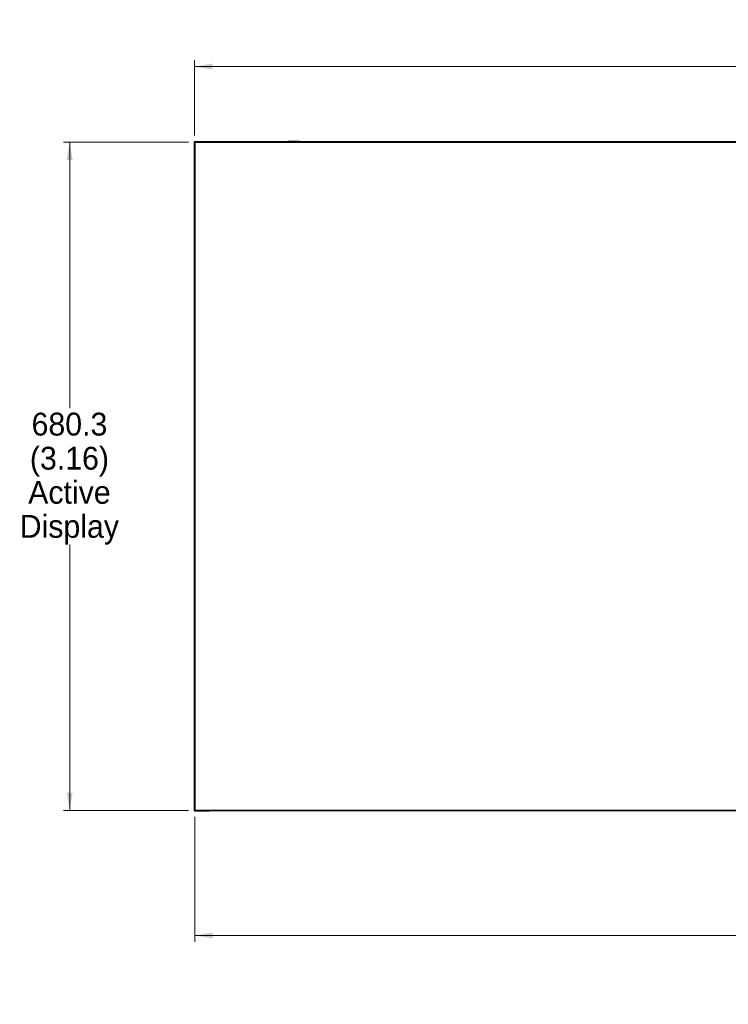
# Model space of a CAD drawing. Header units: millimetres. Extents: x 0 to 1118, y 0 to 864.
# Tile 20 of 65: x 125 to 305, y 290 to 541. Entities that reach past the tile are written whole.
import ezdxf

# ---------------------------------------------------------------- set-up
doc = ezdxf.new("R2010")
doc.units = ezdxf.units.MM
doc.styles.add('SLDTEXTSTYLE0', font='ARIAL.TTF', dxfattribs={"width": 0.948})
doc.dimstyles.new('SLDDIMSTYLE0', dxfattribs={"dimtxt": 5.650301, "dimasz": 4.572, "dimexe": 0, "dimexo": 0.0625, "dimgap": 1.412575, "dimtad": 0, "dimtih": 1, "dimtoh": 1, "dimlfac": 4, "dimrnd": 1e-09, "dimzin": 12, "dimdsep": 46, "dimtxsty": 'SLDTEXTSTYLE0', "dimsah": 1, "dimcen": 0.09, "dimadec": 0, "dimazin": 3, "dimtfac": 1, "dimtofl": 0, "dimtmove": 0, "dimatfit": 3, "dimfxl": 1, "dimfrac": 2, "dimtolj": 1, "dimtzin": 12, "dimarcsym": 0})

# ---------------------------------------------------------------- blocks, each defined once
blk = doc.blocks.new('_D')
at = {"color": 7, "linetype": 'Continuous', "lineweight": 0}
for p, q in [((169.12, 511.39), (169.12, 530.52)), ((471.86, 511.39), (471.86, 530.52)), ((169.12, 528.92), (308.2, 528.92)), ((471.86, 528.92), (332.78, 528.92))]:
    blk.add_line(p, q, dxfattribs=at)
for points in [[(169.12, 528.92), (173.69, 528.16), (173.69, 529.69)], [(471.86, 528.92), (467.29, 529.69), (467.29, 528.16)]]:
    blk.add_solid(points, dxfattribs=at)
at = {"color": 7, "linetype": 'Continuous', "lineweight": 0, "char_height": 5.821, "attachment_point": 1, "style": 'SLDTEXTSTYLE0'}
for s, insert in [('1210.5', (308.63, 540.77)), ('(47.66)', (308.2, 532.09)), ('OA', (314.89, 523.41))]:
    blk.add_mtext(s, dxfattribs=dict(at, insert=insert))
blk = doc.blocks.new('_D_2')
at = {"color": 7, "linetype": 'Continuous', "lineweight": 0}
for p, q in [((169.22, 337.88), (169.22, 306.04)), ((471.78, 337.88), (471.78, 306.04)), ((169.22, 307.64), (307.78, 307.64)), ((471.78, 307.64), (333.22, 307.64))]:
    blk.add_line(p, q, dxfattribs=at)
for points in [[(169.22, 307.64), (173.8, 306.88), (173.8, 308.41)], [(471.78, 307.64), (467.2, 308.41), (467.2, 306.88)]]:
    blk.add_solid(points, dxfattribs=at)
at = {"color": 7, "linetype": 'Continuous', "lineweight": 0, "char_height": 5.821, "attachment_point": 1, "style": 'SLDTEXTSTYLE0'}
for s, insert in [('1209.6', (308.64, 323.82)), ('(47.62)', (308.21, 315.15)), ('Active', (309.94, 306.47)), ('Display', (307.78, 297.79))]:
    blk.add_mtext(s, dxfattribs=dict(at, insert=insert))
blk = doc.blocks.new('_D_3')
at = {"color": 7, "linetype": 'Continuous', "lineweight": 0}
for p, q in [((167.62, 509.71), (135.77, 509.71)), ((137.37, 509.71), (137.37, 441.95)), ((137.37, 339.48), (137.37, 407.24)), ((167.62, 339.48), (135.77, 339.48))]:
    blk.add_line(p, q, dxfattribs=at)
for points in [[(137.37, 509.71), (136.61, 505.14), (138.13, 505.14)], [(137.37, 339.48), (138.13, 344.05), (136.61, 344.05)]]:
    blk.add_solid(points, dxfattribs=at)
at = {"color": 7, "linetype": 'Continuous', "lineweight": 0, "char_height": 5.821, "attachment_point": 1, "style": 'SLDTEXTSTYLE0'}
for s, insert in [('680.3', (127.67, 440.78)), ('(3.16)', (127.24, 432.1)), ('Active', (126.81, 423.42)), ('Display', (124.65, 414.75))]:
    blk.add_mtext(s, dxfattribs=dict(at, insert=insert))

msp = doc.modelspace()

# ---------------------------------------------------------------- linework, layer by layer
at = {"color": 7, "linetype": 'Continuous', "lineweight": 30}
for p, q in [((169.1209, 509.7192), (169.1209, 509.7938)), ((169.141, 509.7938), (169.1209, 509.7938)), ((169.141, 509.7192), (169.1209, 509.7192)), ((169.1209, 505.0442), (169.1209, 509.7192)), ((169.141, 509.7938), (169.141, 509.7192)), ((169.141, 509.7192), (169.141, 505.959)), ((169.1584, 509.709), (169.141, 509.709)), ((169.1412, 509.794), (169.1412, 509.814)), ((169.1412, 509.814), (169.2162, 509.814)), ((169.2162, 509.794), (169.1412, 509.794)), ((169.1584, 505.959), (169.1584, 509.709)), ((169.1609, 509.4649), (169.1609, 505.959)), ((169.1609, 509.4649), (169.2234, 509.454)), ((169.2162, 509.794), (169.2162, 509.814)), ((169.2162, 509.814), (173.8912, 509.814)), ((172.9747, 509.794), (169.2162, 509.794)), ((169.2234, 509.7115), (169.2234, 339.4815)), ((169.2234, 509.7115), (471.776, 509.7115)), ((169.2247, 509.794), (169.2247, 509.7765)), ((169.2247, 509.7765), (172.9747, 509.7765)), ((169.4705, 509.774), (169.4695, 509.7765)), ((169.4705, 509.774), (172.9747, 509.774)), ((172.9747, 509.7765), (172.9747, 509.794)), ((172.9747, 509.794), (468.0247, 509.794)), ((468.0247, 509.7765), (172.9747, 509.7765)), ((172.9747, 509.7765), (172.9747, 509.759)), ((172.9747, 509.759), (303.5997, 509.759)), ((172.9747, 509.759), (172.9747, 509.7115)), ((173.8912, 509.794), (173.8912, 509.814)), ((173.8912, 509.814), (174.1412, 509.814)), ((174.1412, 509.794), (174.1412, 509.814)), ((193.0122, 509.8735), (193.0122, 509.8535)), ((194.4497, 509.8735), (193.0122, 509.8735)), ((193.0122, 509.8535), (194.4497, 509.8535)), ((195.8872, 509.8735), (194.4497, 509.8735)), ((194.4497, 509.8535), (195.8872, 509.8535)), ((195.8872, 509.8535), (195.8872, 509.8735)), ((256.0122, 509.8735), (256.0122, 509.8535)), ((256.0122, 509.8735), (257.4497, 509.8735)), ((256.0122, 509.8535), (257.4497, 509.8535)), ((257.4497, 509.8735), (258.8872, 509.8735)), ((257.4497, 509.8535), (258.8872, 509.8535)), ((258.8872, 509.8535), (258.8872, 509.8735)), ((303.5997, 509.764), (303.5997, 509.7615)), ((303.5997, 509.7615), (303.5997, 509.759)), ((303.5997, 509.759), (303.5997, 509.7115)), ((169.141, 505.0442), (169.1209, 505.0442)), ((169.1209, 504.7942), (169.1209, 505.0442)), ((169.1209, 504.7942), (169.141, 504.7942)), ((169.141, 343.234), (169.141, 505.959)), ((169.1584, 505.959), (169.141, 505.959)), ((169.1584, 505.959), (169.1584, 343.234)), ((169.1759, 505.959), (169.2234, 505.959)), ((169.1759, 343.234), (169.1759, 505.959)), ((169.1209, 344.1643), (169.1209, 344.4143)), ((169.141, 344.4143), (169.1209, 344.4143)), ((169.141, 344.1643), (169.1209, 344.1643)), ((169.1209, 339.4893), (169.1209, 344.1643)), ((169.141, 343.234), (169.141, 339.4893)), ((169.1584, 343.234), (169.141, 343.234)), ((169.1584, 339.484), (169.1584, 343.234)), ((169.1609, 339.7436), (169.1609, 343.234)), ((169.1759, 343.234), (169.2234, 343.234)), ((169.1209, 339.4143), (169.1209, 339.4893)), ((169.141, 339.4893), (169.1209, 339.4893)), ((169.141, 339.4143), (169.1209, 339.4143)), ((169.141, 339.4893), (169.141, 339.4143)), ((169.141, 339.484), (169.1584, 339.484)), ((169.1412, 339.414), (169.2158, 339.414)), ((169.1412, 339.414), (169.1412, 339.394)), ((169.2158, 339.394), (169.1412, 339.394)), ((169.2234, 339.7545), (169.1609, 339.7436)), ((169.2158, 339.414), (172.9747, 339.414)), ((169.2158, 339.414), (169.2158, 339.394)), ((173.8908, 339.394), (169.2158, 339.394)), ((471.776, 339.4815), (169.2234, 339.4815)), ((172.9747, 339.4315), (169.2247, 339.4315)), ((169.2247, 339.4315), (169.2247, 339.414)), ((169.4784, 339.4815), (169.4701, 339.434)), ((169.4701, 339.434), (172.9747, 339.434)), ((172.9747, 339.449), (172.9747, 339.4815)), ((297.8247, 339.449), (172.9747, 339.449)), ((172.9747, 339.4315), (172.9747, 339.414)), ((172.9747, 339.4315), (468.0247, 339.4315)), ((468.0247, 339.414), (172.9747, 339.414)), ((173.8908, 339.414), (173.8908, 339.394)), ((174.1408, 339.394), (173.8908, 339.394)), ((174.1408, 339.414), (174.1408, 339.394)), ((297.8247, 339.449), (297.8247, 339.4815)), ((297.8247, 339.449), (297.8247, 339.4466)), ((297.8247, 339.4441), (297.8247, 339.4466))]:
    msp.add_line(p, q, dxfattribs=at)
msp.add_arc((169.1412, 509.6555), 0.35, 9.220839, 19.804489, dxfattribs=at)
for points, knots in [([(169.1209, 509.7938), (169.1212, 509.7964), (169.1219, 509.8017), (169.1265, 509.8084), (169.1332, 509.8131), (169.1385, 509.8137), (169.1412, 509.814)], [0, 0, 0, 0, 0.2500453, 0.49995765, 0.75000083, 1, 1, 1, 1]), ([(169.1412, 509.794), (169.1412, 509.794), (169.1411, 509.794), (169.141, 509.7939), (169.141, 509.7938), (169.141, 509.7938), (169.141, 509.7938)], [0, 0, 0, 0, 0.29839091, 0.60547392, 0.91681627, 1, 1, 1, 1]), ([(303.6009, 509.7765), (303.6008, 509.7763), (303.6004, 509.776), (303.6, 509.7729), (303.5998, 509.7685), (303.5997, 509.7643), (303.5997, 509.762), (303.5997, 509.7615)], [0, 0, 0, 0, 0.23674855, 0.47362067, 0.70975323, 0.9452961, 1, 1, 1, 1]), ([(169.1412, 339.394), (169.1385, 339.3943), (169.1332, 339.3949), (169.1265, 339.3996), (169.1219, 339.4063), (169.1212, 339.4116), (169.1209, 339.4143)], [0, 0, 0, 0, 0.24999918, 0.50004236, 0.74995471, 1, 1, 1, 1]), ([(169.141, 339.4143), (169.141, 339.4142), (169.141, 339.4142), (169.141, 339.4141), (169.1411, 339.414), (169.1412, 339.414), (169.1412, 339.414)], [0, 0, 0, 0, 0.25266501, 0.4914634, 0.75657879, 1, 1, 1, 1])]:
    msp.add_open_spline(points, degree=3, knots=knots, dxfattribs=at)

# ---------------------------------------------------------------- dimensions: what is measured, and where the dimension line sits
at = {"color": 7, "linetype": 'Continuous', "lineweight": 0}
for base, p1, p2, text, picture, middle in [((471.8634, 528.9235), (169.1209, 509.7938), (471.8634, 509.7938), '1210.5\\P(47.66)\\POA', '_D', (320.4922, 528.9235)), ((471.7759, 307.6433), (169.2234, 339.4815), (471.7759, 339.4815), '1209.6\\P(47.62)\\PActive\\PDisplay', '_D_2', (320.4997, 307.6433))]:
    dim = msp.add_linear_dim(base=base, p1=p1, p2=p2, text=text, dimstyle='SLDDIMSTYLE0', dxfattribs=at)
    dim.commit()
    dim.dimension.update_dxf_attribs({"geometry": picture, "text_midpoint": middle, "dimtype": 160})
dim = msp.add_linear_dim(base=(137.3702, 339.4815), p1=(169.2234, 509.7115), p2=(169.2234, 339.4815), angle=90, text='680.3\\P(3.16)\\PActive\\PDisplay', dimstyle='SLDDIMSTYLE0', dxfattribs=at)
dim.commit()
dim.dimension.update_dxf_attribs({"geometry": '_D_3', "text_midpoint": (137.3702, 424.5965), "dimtype": 160})

doc.saveas('drawing.dxf')
